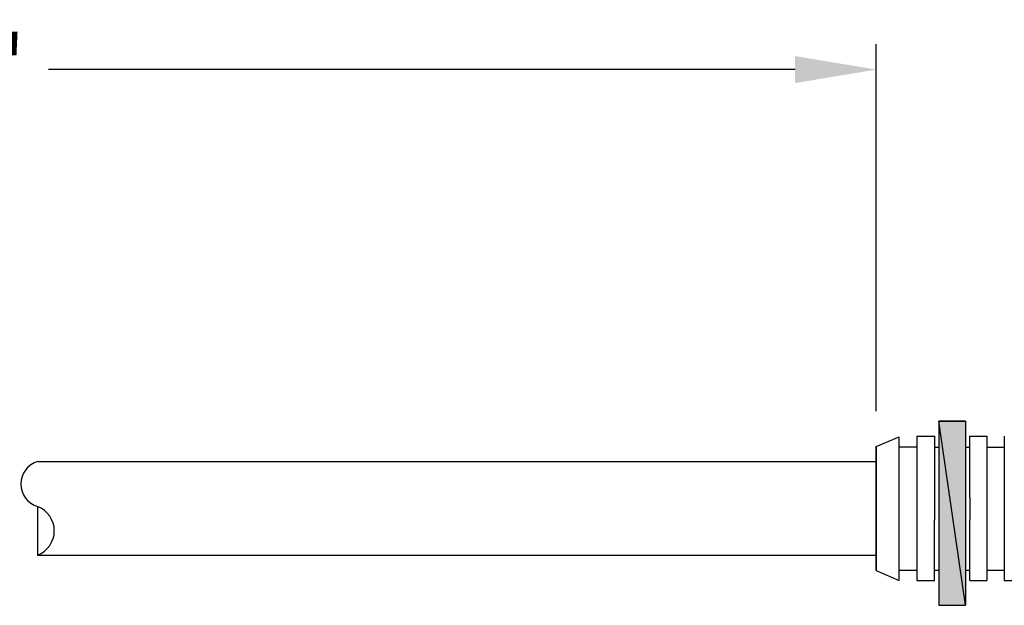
# Model space of a CAD drawing. Header units: inches. Extents: x 0 to 1016, y 0 to 711.
# Tile 4 of 17: x 350 to 447, y 430 to 488. Entities that reach past the tile are written whole.
import ezdxf

# ---------------------------------------------------------------- set-up
doc = ezdxf.new("R2010")
doc.units = ezdxf.units.IN
doc.header["$LTSCALE"] = 10
doc.header["$MEASUREMENT"] = 0
doc.layers.add('DIMENSIONS', color=140, linetype='Continuous')
doc.dimstyles.get("Standard").update_dxf_attribs({"dimtxt": 7.5, "dimasz": 8, "dimexe": 2.5, "dimexo": 3.5, "dimgap": 1, "dimtad": 0, "dimtih": 1, "dimtoh": 1, "dimdec": 1, "dimzin": 0, "dimdsep": 46, "dimtxsty": 'Standard', "dimcen": 0, "dimadec": 0, "dimazin": 0, "dimtfac": 1, "dimtdec": 1, "dimtofl": 0, "dimtmove": 0, "dimatfit": 3, "dimfxl": 0, "dimtolj": 1, "dimtzin": 0, "dimarcsym": 0})

# ---------------------------------------------------------------- blocks, each defined once
blk = doc.blocks.new('*D12')
at = {"layer": 'DEFPOINTS', "color": 0}
for p in [(434.747, 483.138), (256.727, 458.826), (434.747, 445.926)]:
    blk.add_point(p, dxfattribs=at)
at = {"layer": 'DIMENSIONS', "color": 0, "lineweight": -2}
for p, q in [((256.727, 462.326), (256.727, 485.638)), ((434.747, 449.426), (434.747, 485.638)), ((264.727, 483.138), (338.487, 483.138)), ((426.747, 483.138), (352.987, 483.138))]:
    blk.add_line(p, q, dxfattribs=at)
at = {"layer": 'DIMENSIONS', "color": 0}
for points in [[(264.727, 484.472), (264.727, 481.805), (256.727, 483.138)], [(426.747, 484.472), (426.747, 481.805), (434.747, 483.138)]]:
    blk.add_solid(points, dxfattribs=at)
at = {"layer": 'DIMENSIONS', "color": 0, "insert": (345.737, 483.138), "char_height": 7.5, "attachment_point": 5}
blk.add_mtext("\\A1;'L'", dxfattribs=at)

msp = doc.modelspace()

# ---------------------------------------------------------------- hatches: boundary and pattern name
h = msp.add_hatch(color=256)
h.dxf.hatch_style = 2
edge = h.paths.add_edge_path()
edge.add_spline(control_points=[(443.567, 448.446), (443.567, 448.446), (440.927, 448.446), (440.927, 448.446), (440.927, 448.446), (443.567, 430.266), (443.567, 430.266), (443.567, 430.266), (443.567, 448.446), (443.567, 448.446)], knot_values=[0, 0, 0, 0, 1, 1, 1, 2, 2, 2, 3, 3, 3, 3], degree=3, periodic=0)
edge = h.paths.add_edge_path()
edge.add_spline(control_points=[(440.927, 448.446), (440.927, 448.446), (443.567, 430.266), (443.567, 430.266), (443.567, 430.266), (440.927, 430.266), (440.927, 430.266), (440.927, 430.266), (440.927, 448.446), (440.927, 448.446)], knot_values=[0, 0, 0, 0, 1, 1, 1, 2, 2, 2, 3, 3, 3, 3], degree=3, periodic=0)

# ---------------------------------------------------------------- linework, layer by layer
at = {"lineweight": 25}
for p, q in [((443.567, 448.446), (443.567, 430.266)), ((434.747, 445.926), (437.027, 446.886)), ((438.767, 446.946), (438.767, 433.746)), ((438.767, 446.946), (440.507, 446.946)), ((440.507, 446.946), (440.507, 438.666)), ((440.507, 445.866), (440.927, 445.866)), ((443.567, 445.866), (443.987, 445.866)), ((445.667, 445.866), (447.407, 445.866)), ((434.747, 444.426), (351.947, 444.426)), ((443.987, 440.946), (443.987, 438.666)), ((351.947, 435.186), (351.947, 439.986)), ((440.507, 432.726), (440.507, 438.666)), ((443.987, 432.726), (443.987, 438.666)), ((434.747, 435.186), (351.947, 435.186)), ((437.027, 433.746), (438.767, 433.746)), ((438.767, 433.746), (438.767, 432.726)), ((440.507, 433.746), (440.927, 433.746)), ((443.567, 433.746), (443.987, 433.746)), ((445.667, 433.746), (447.407, 433.746)), ((445.667, 433.746), (445.667, 432.726)), ((438.767, 432.726), (440.507, 432.726)), ((443.987, 432.726), (445.667, 432.726))]:
    msp.add_line(p, q, dxfattribs=at)
for points in [[(443.567, 448.446), (440.927, 448.446), (440.927, 430.266)], [(434.747, 433.686), (437.027, 432.726), (437.027, 446.886)], [(443.987, 440.946), (443.987, 446.946), (445.667, 446.946), (445.667, 433.746)], [(447.407, 446.946), (447.407, 432.726), (449.147, 432.726)], [(434.747, 433.686), (434.747, 445.926), (434.747, 433.686)], [(438.767, 445.866), (438.767, 445.866), (437.027, 445.866)]]:
    msp.add_lwpolyline(points, dxfattribs=at)
for points in [[(443.567, 448.446), (443.567, 448.446), (440.927, 448.446), (440.927, 448.446), (440.927, 448.446), (443.567, 430.266), (443.567, 430.266), (443.567, 430.266), (443.567, 448.446), (443.567, 448.446)], [(440.927, 448.446), (440.927, 448.446), (443.567, 430.266), (443.567, 430.266), (443.567, 430.266), (440.927, 430.266), (440.927, 430.266), (440.927, 430.266), (440.927, 448.446), (440.927, 448.446)]]:
    msp.add_open_spline(points, degree=3, knots=[0, 0, 0, 0, 1, 1, 1, 2, 2, 2, 3, 3, 3, 3])
at = {"lineweight": 0}
for points in [[(443.567, 448.446), (443.567, 448.446), (440.927, 448.446), (440.927, 448.446), (440.927, 448.446), (443.567, 430.266), (443.567, 430.266), (443.567, 430.266), (443.567, 448.446), (443.567, 448.446)], [(440.927, 448.446), (440.927, 448.446), (443.567, 430.266), (443.567, 430.266), (443.567, 430.266), (440.927, 430.266), (440.927, 430.266), (440.927, 430.266), (440.927, 448.446), (440.927, 448.446)]]:
    msp.add_open_spline(points, degree=3, knots=[0, 0, 0, 0, 1, 1, 1, 2, 2, 2, 3, 3, 3, 3], dxfattribs=at)
at = {"lineweight": 25}
for points in [[(351.921, 444.451), (350.94, 444.16), (350.267, 443.259), (350.267, 442.236), (350.267, 441.213), (350.94, 440.312), (351.921, 440.021)], [(351.908, 435.227), (352.906, 435.599), (353.567, 436.551), (353.567, 437.616), (353.567, 438.681), (352.906, 439.633), (351.908, 440.005)]]:
    msp.add_open_spline(points, degree=3, knots=[0, 0, 0, 0, 1, 1, 1, 2, 2, 2, 2], dxfattribs=at)

# ---------------------------------------------------------------- dimensions: what is measured, and where the dimension line sits
at = {"layer": 'DIMENSIONS'}
dim = msp.add_linear_dim(base=(434.747, 483.138), p1=(256.727, 458.826), p2=(434.747, 445.926), text="'L'", dimstyle='Standard', override={"dimpost": '\\X'}, dxfattribs=at)
dim.commit()
dim.dimension.update_dxf_attribs({"geometry": '*D12', "text_midpoint": (345.737, 483.138)})

doc.saveas('drawing.dxf')
